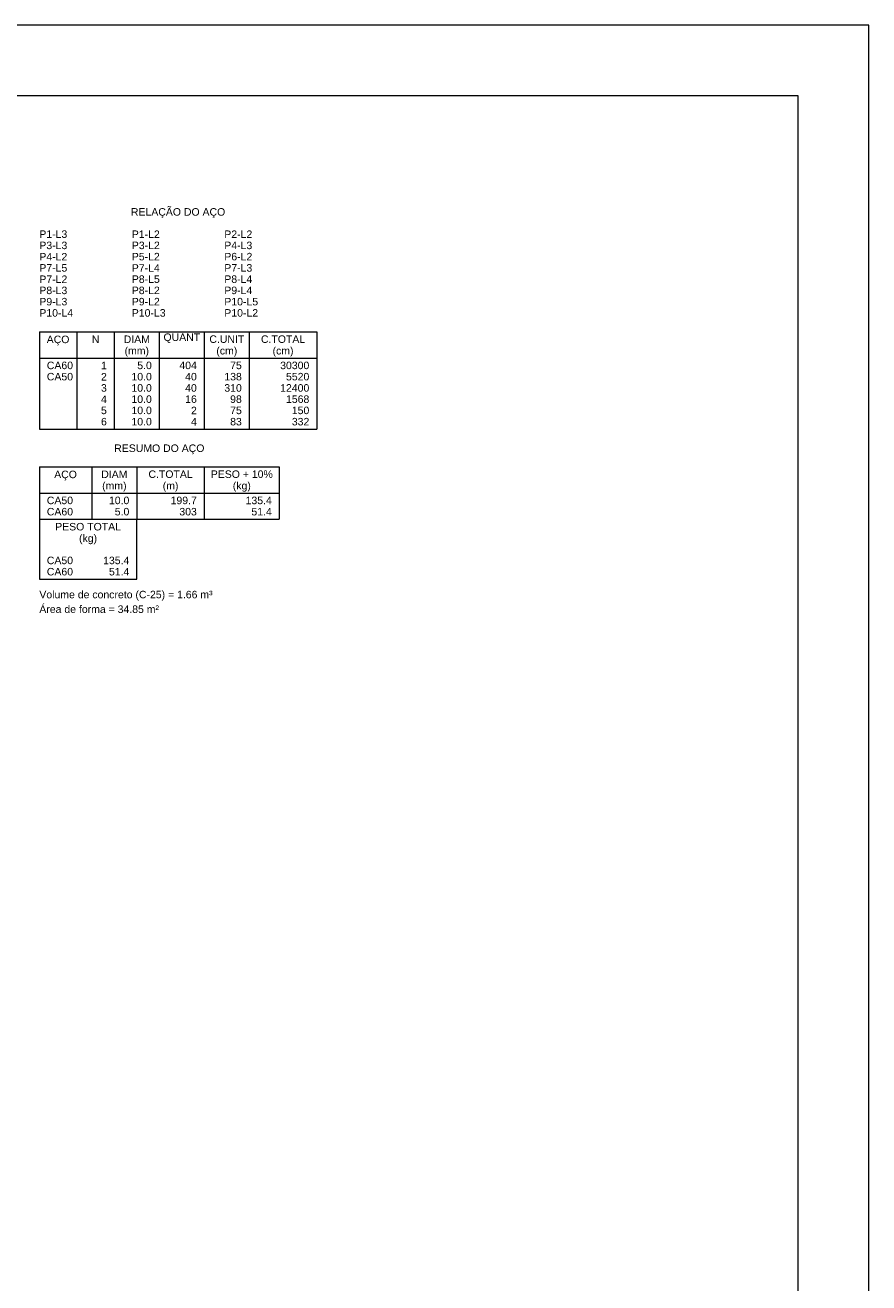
# Model space of a CAD drawing. Header units: millimetres. Extents: x 337 to 526, y -381 to -65.
# Tile 104 of 104: x 514 to 526, y -83 to -65. Entities that reach past the tile are written whole.
import ezdxf

# ---------------------------------------------------------------- set-up
doc = ezdxf.new("R2010")
doc.units = ezdxf.units.MM
doc.header["$MEASUREMENT"] = 0
doc.layers.add('DT-Relação do aço', color=7, linetype='Continuous', lineweight=5)
doc.layers.add('PRANCHA 01', color=7, linetype='Continuous', lineweight=20)
doc.styles.add('Arial', font='arial.ttf')

msp = doc.modelspace()

# ---------------------------------------------------------------- linework, layer by layer
at = {"layer": 'DT-Relação do aço', "linetype": 'Continuous'}
for p, q in [((514.039, -69.3966), (517.9573, -69.3966)), ((514.039, -69.3966), (514.039, -70.7733)), ((514.5685, -69.3966), (514.5685, -70.7733)), ((515.098, -69.3966), (515.098, -70.7733)), ((515.7334, -69.3966), (515.7334, -70.7733)), ((516.3688, -69.3966), (516.3688, -70.7733)), ((517.0042, -69.3966), (517.0042, -70.7733)), ((517.9573, -69.3966), (517.9573, -70.7733)), ((514.039, -69.7672), (517.9573, -69.7672)), ((514.039, -70.7733), (517.9573, -70.7733)), ((514.039, -71.3028), (514.039, -72.0441)), ((514.039, -71.3028), (517.4278, -71.3028)), ((514.7803, -71.3028), (514.7803, -72.0441)), ((515.4157, -71.3028), (515.4157, -72.0441)), ((516.3688, -71.3028), (516.3688, -72.0441)), ((517.4278, -71.3028), (517.4278, -72.0441)), ((514.039, -71.6734), (517.4278, -71.6734)), ((514.039, -72.0441), (517.4278, -72.0441)), ((514.039, -72.0441), (514.039, -72.8913)), ((515.4157, -72.8913), (515.4157, -72.0441)), ((514.039, -72.8913), (515.4157, -72.8913))]:
    msp.add_line(p, q, dxfattribs=at)
at = {"layer": 'PRANCHA 01'}
msp.add_lwpolyline([(441.653, -124.4682), (525.753, -124.4682), (525.753, -65.0682), (441.653, -65.0682), (441.653, -124.4682)], dxfattribs=at)
msp.add_lwpolyline([(444.153, -123.4682), (524.753, -123.4682), (524.753, -66.0682), (444.153, -66.0682)], close=True, dxfattribs=at)

# ---------------------------------------------------------------- texts
at = {"layer": 'DT-Relação do aço', "linetype": 'Continuous', "char_height": 0.1059, "line_spacing_factor": 0.798, "style": 'Arial'}
for s, insert, width, attachment_point in [('RELAÇÃO DO AÇO', (515.9983, -67.7902), 2.670327, 8), ('P1-L3', (514.039, -68.0728), 0.791568, 7), ('P1-L2', (515.3451, -68.0728), 0.791568, 7), ('P2-L2', (516.6512, -68.0728), 0.791568, 7), ('P3-L3', (514.039, -68.2317), 0.791568, 7), ('P3-L2', (515.3451, -68.2317), 0.791568, 7), ('P4-L3', (516.6512, -68.2317), 0.791568, 7), ('P4-L2', (514.039, -68.3905), 0.791568, 7), ('P5-L2', (515.3451, -68.3905), 0.791568, 7), ('P6-L2', (516.6512, -68.3905), 0.791568, 7), ('P7-L5', (514.039, -68.5494), 0.791568, 7), ('P7-L4', (515.3451, -68.5494), 0.791568, 7), ('P7-L3', (516.6512, -68.5494), 0.791568, 7), ('P7-L2', (514.039, -68.7082), 0.791568, 7), ('P8-L5', (515.3451, -68.7082), 0.791568, 7), ('P8-L4', (516.6512, -68.7082), 0.791568, 7), ('P8-L3', (514.039, -68.8671), 0.791568, 7), ('P9-L3', (514.039, -69.0259), 0.791568, 7), ('P8-L2', (515.3451, -68.8671), 0.791568, 7), ('P9-L2', (515.3451, -69.0259), 0.791568, 7), ('P9-L4', (516.6512, -68.8671), 0.791568, 7), ('P10-L5', (516.6512, -69.0259), 0.956544, 7), ('P10-L4', (514.039, -69.1848), 0.956544, 7), ('P10-L3', (515.3451, -69.1848), 0.956544, 7), ('P10-L2', (516.6512, -69.1848), 0.956544, 7), ('N', (514.8332, -69.5554), 0.214223, 8), ('DIAM', (515.4157, -69.5554), 0.741597, 8), ('QUANT', (516.0511, -69.5554), 1.038235, 8), ('C.UNIT', (516.6865, -69.5554), 0.988699, 8), ('C.TOTAL', (517.4807, -69.5554), 1.252603, 8), ('AÇO', (514.3033, -69.5902), 0.642814, 8), ('(mm)', (515.4153, -69.7492), 0.691771, 8), ('(cm)', (516.6863, -69.7492), 0.592988, 8), ('(cm)', (517.4803, -69.7492), 0.592988, 8), ('CA60', (514.1449, -69.9261), 0.742031, 7), ('CA50', (514.1449, -70.0849), 0.742031, 7), ('2', (514.9921, -70.0849), 0.164976, 9), ('1', (514.9921, -69.9261), 0.164976, 9), ('10.0', (515.6275, -70.0849), 0.577345, 9), ('5.0', (515.6275, -69.9261), 0.412368, 9), ('404', (516.2629, -69.9261), 0.494929, 9), ('40', (516.2629, -70.0849), 0.329953, 9), ('138', (516.8983, -70.0849), 0.494929, 9), ('75', (516.8983, -69.9261), 0.329953, 9), ('30300', (517.8514, -69.9261), 0.824881, 9), ('5520', (517.8514, -70.0849), 0.659905, 9), ('3', (514.9921, -70.2438), 0.164976, 9), ('10.0', (515.6275, -70.2438), 0.577345, 9), ('40', (516.2629, -70.2438), 0.329953, 9), ('310', (516.8983, -70.2438), 0.494929, 9), ('12400', (517.8514, -70.2438), 0.824881, 9), ('4', (514.9921, -70.4026), 0.164976, 9), ('10.0', (515.6275, -70.4026), 0.577345, 9), ('16', (516.2629, -70.4026), 0.329953, 9), ('98', (516.8983, -70.4026), 0.329953, 9), ('1568', (517.8514, -70.4026), 0.659905, 9), ('5', (514.9921, -70.5615), 0.164976, 9), ('10.0', (515.6275, -70.5615), 0.577345, 9), ('2', (516.2629, -70.5615), 0.164976, 9), ('75', (516.8983, -70.5615), 0.329953, 9), ('150', (517.8514, -70.5615), 0.494929, 9), ('6', (514.9921, -70.7203), 0.164976, 9), ('10.0', (515.6275, -70.7203), 0.577345, 9), ('4', (516.2629, -70.7203), 0.164976, 9), ('83', (516.8983, -70.7203), 0.329953, 9), ('332', (517.8514, -70.7203), 0.494929, 9), ('RESUMO DO AÇO', (515.7333, -71.1262), 2.554598, 8), ('AÇO', (514.4093, -71.4962), 0.642814, 8), ('DIAM', (515.098, -71.4616), 0.741597, 8), ('C.TOTAL', (515.8922, -71.4616), 1.252603, 8), ('PESO + 10%', (516.8983, -71.4616), 1.756078, 8), ('(mm)', (515.0983, -71.6552), 0.691771, 8), ('(m)', (515.8923, -71.6552), 0.444668, 8), ('(kg)', (516.8983, -71.6552), 0.510862, 8), ('CA50', (514.1449, -71.8323), 0.742031, 7), ('10.0', (515.3098, -71.8323), 0.577345, 9), ('199.7', (516.2629, -71.8323), 0.742321, 9), ('135.4', (517.3219, -71.8323), 0.742321, 9), ('CA60', (514.1449, -71.9911), 0.742031, 7), ('5.0', (515.3098, -71.9911), 0.412368, 9), ('303', (516.2629, -71.9911), 0.494929, 9), ('51.4', (517.3219, -71.9911), 0.577345, 9), ('PESO TOTAL', (514.7273, -72.2029), 1.862682, 8), ('(kg)', (514.7273, -72.3962), 0.510862, 8), ('CA50', (514.1449, -72.6795), 0.742031, 7), ('135.4', (515.3098, -72.6795), 0.742321, 9), ('CA60', (514.1449, -72.8383), 0.742031, 7), ('51.4', (515.3098, -72.8383), 0.577345, 9), ('Volume de concreto (C-25) = 1.66 m³', (514.0393, -73.1912), 4.904967, 7), ('Área de forma = 34.85 m²', (514.039, -73.3678), 3.388314, 7)]:
    msp.add_mtext(s, dxfattribs=dict(at, insert=insert, width=width, attachment_point=attachment_point))

doc.saveas('drawing.dxf')
